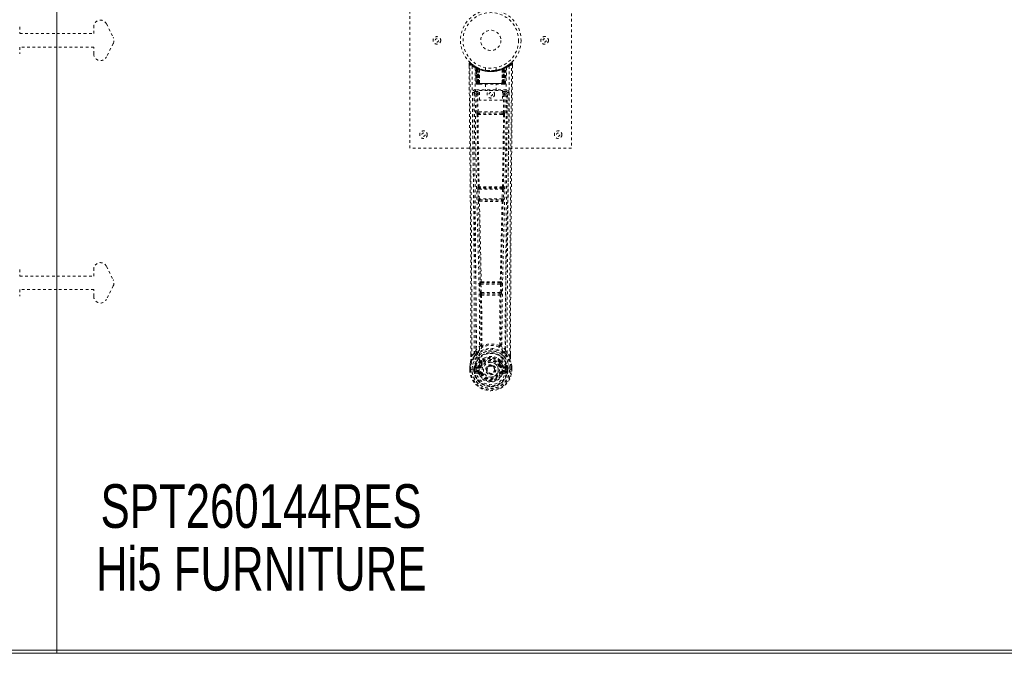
# Model space of a CAD drawing. Header units: inches. Extents: x 28 to 172, y 61 to 120.
# Tile 5 of 8: x 99 to 135, y 61 to 84. Entities that reach past the tile are written whole.
import ezdxf

# ---------------------------------------------------------------- set-up
doc = ezdxf.new("R2010")
doc.units = ezdxf.units.IN
doc.header["$MEASUREMENT"] = 0
doc.linetypes.add('SLD-Dashed', pattern=[0.075, 0.05, -0.025])
doc.linetypes.add('SLD-Solid', pattern=[0])
doc.layers.add('HI5-SYMBOLTEXT', color=5, linetype='SLD-Solid')
doc.styles.add('SLDTEXTSTYLE0', font='TXT', dxfattribs={"width": 0.75})

# ---------------------------------------------------------------- blocks, each defined once
blk = doc.blocks.new('SW_NOTE_0')
at = {"layer": 'HI5-SYMBOLTEXT', "color": 0, "char_height": 1.62, "attachment_point": 1, "style": 'SLDTEXTSTYLE0'}
for s, insert in [('SPT260144RES', (0, 2.088)), ('Hi5 FURNITURE', (-0.172, -0.24))]:
    blk.add_mtext(s, dxfattribs=dict(at, insert=insert))

msp = doc.modelspace()

# ---------------------------------------------------------------- linework, layer by layer
at = {"color": 7, "linetype": 'SLD-Solid', "lineweight": 15}
for p, q in [((100.124, 60.623), (100.124, 119.887)), ((100.124, 119.887), (100.124, 60.623)), ((100.124, 60.505), (28.374, 60.505)), ((28.492, 60.623), (100.124, 60.623)), ((28.492, 60.623), (100.124, 60.623)), ((100.124, 60.623), (171.755, 60.623)), ((100.124, 60.623), (100.124, 60.505)), ((100.124, 60.505), (100.124, 60.623)), ((100.124, 60.623), (171.755, 60.623)), ((171.874, 60.505), (100.124, 60.505))]:
    msp.add_line(p, q, dxfattribs=at)
at = {"color": 7, "linetype": 'SLD-Dashed', "lineweight": 0}
for p, q in [((113.242, 79.255), (113.242, 87.255)), ((119.242, 87.255), (119.242, 79.255)), ((98.749, 83.755), (98.749, 83.505)), ((101.499, 83.505), (101.499, 83.755)), ((101.972, 83.867), (102.222, 83.367)), ((98.749, 83.505), (100.124, 83.505)), ((100.124, 83.505), (101.499, 83.505)), ((100.124, 83.005), (98.749, 83.005)), ((98.749, 83.005), (98.749, 82.755)), ((101.499, 83.005), (100.124, 83.005)), ((101.499, 82.755), (101.499, 83.005)), ((102.222, 83.144), (101.972, 82.644)), ((115.435, 82.397), (115.436, 82.313)), ((115.673, 82.282), (115.66, 82.29)), ((115.758, 82.237), (115.691, 82.271)), ((116.792, 82.271), (116.726, 82.237)), ((116.824, 82.29), (116.81, 82.282)), ((116.888, 82.331), (116.827, 82.294)), ((116.998, 82.419), (116.897, 82.339)), ((117.049, 82.397), (117.019, 82.397)), ((117.048, 82.312), (117.048, 82.397)), ((115.688, 82.257), (115.674, 82.265)), ((115.695, 81.659), (115.674, 82.265)), ((115.709, 81.659), (115.688, 82.257)), ((115.707, 82.25), (115.729, 81.656)), ((115.775, 82.211), (115.707, 82.246)), ((115.727, 81.659), (115.707, 82.246)), ((115.734, 82.216), (115.747, 82.242)), ((115.734, 82.216), (115.734, 81.659)), ((115.739, 82.214), (115.734, 82.216)), ((115.739, 82.214), (115.752, 82.24)), ((115.739, 81.659), (115.739, 82.214)), ((115.747, 82.242), (115.752, 82.24)), ((115.747, 82.21), (115.76, 82.236)), ((115.748, 81.659), (115.747, 82.21)), ((115.752, 82.208), (115.764, 82.234)), ((115.752, 82.208), (115.752, 81.659)), ((115.759, 82.236), (115.758, 82.237)), ((115.764, 82.234), (115.76, 82.236)), ((115.766, 82.201), (115.778, 82.228)), ((115.766, 82.201), (115.766, 81.659)), ((115.781, 82.226), (115.77, 82.2)), ((115.77, 81.659), (115.77, 82.2)), ((115.775, 82.211), (115.776, 82.21)), ((115.794, 81.659), (115.775, 82.211)), ((115.776, 82.21), (115.795, 81.659)), ((115.778, 82.228), (115.781, 82.226)), ((115.821, 82.181), (115.819, 82.182)), ((115.824, 81.658), (115.819, 82.182)), ((115.821, 82.181), (115.825, 81.659)), ((115.825, 82.208), (115.822, 82.209)), ((116.042, 82.244), (116.042, 82.148)), ((116.442, 82.148), (116.442, 82.244)), ((116.658, 81.659), (116.662, 82.181)), ((116.662, 82.209), (116.659, 82.208)), ((116.665, 82.182), (116.66, 81.658)), ((116.665, 82.182), (116.662, 82.181)), ((116.688, 81.659), (116.707, 82.21)), ((116.709, 82.211), (116.69, 81.659)), ((116.702, 82.226), (116.714, 82.2)), ((116.706, 82.228), (116.732, 82.24)), ((116.706, 82.228), (116.717, 82.201)), ((116.707, 82.21), (116.709, 82.211)), ((116.777, 82.246), (116.709, 82.211)), ((116.714, 82.2), (116.714, 81.659)), ((116.717, 81.659), (116.717, 82.201)), ((116.724, 82.236), (116.719, 82.234)), ((116.719, 82.234), (116.732, 82.208)), ((116.726, 82.237), (116.724, 82.236)), ((116.724, 82.236), (116.736, 82.21)), ((116.732, 82.24), (116.737, 82.242)), ((116.732, 82.24), (116.744, 82.214)), ((116.732, 81.659), (116.732, 82.208)), ((116.736, 82.21), (116.736, 81.659)), ((116.737, 82.242), (116.745, 82.247)), ((116.737, 82.242), (116.749, 82.216)), ((116.749, 82.216), (116.744, 82.214)), ((116.744, 82.214), (116.744, 81.659)), ((116.749, 81.659), (116.749, 82.216)), ((116.754, 81.656), (116.776, 82.25)), ((116.756, 81.659), (116.777, 82.246)), ((116.769, 82.24), (116.764, 82.241)), ((116.775, 81.659), (116.796, 82.257)), ((116.788, 81.659), (116.809, 82.265)), ((116.809, 82.265), (116.796, 82.257)), ((115.695, 81.659), (115.709, 81.659)), ((115.734, 81.659), (115.695, 81.659)), ((115.709, 81.659), (115.748, 81.659)), ((115.722, 81.631), (115.726, 81.63)), ((115.727, 81.659), (115.794, 81.659)), ((115.727, 81.63), (115.727, 81.63)), ((115.735, 81.63), (115.74, 81.63)), ((116.744, 81.659), (115.739, 81.659)), ((115.739, 81.63), (115.748, 81.63)), ((115.748, 81.63), (115.752, 81.63)), ((115.752, 81.659), (116.732, 81.659)), ((115.757, 81.63), (115.824, 81.63)), ((115.766, 81.659), (115.77, 81.659)), ((116.714, 81.659), (115.77, 81.659)), ((115.795, 81.659), (115.794, 81.659)), ((115.824, 81.658), (115.825, 81.659)), ((115.825, 81.659), (116.658, 81.659)), ((115.826, 81.63), (116.658, 81.63)), ((116.047, 81.63), (116.047, 81.398)), ((116.437, 81.398), (116.437, 81.63)), ((116.658, 81.659), (116.66, 81.658)), ((116.66, 81.63), (116.726, 81.63)), ((116.69, 81.659), (116.688, 81.659)), ((116.69, 81.659), (116.756, 81.659)), ((116.714, 81.659), (116.717, 81.659)), ((116.731, 81.63), (116.735, 81.63)), ((116.735, 81.63), (116.745, 81.63)), ((116.736, 81.659), (116.775, 81.659)), ((116.744, 81.63), (116.749, 81.63)), ((116.788, 81.659), (116.749, 81.659)), ((116.749, 81.63), (116.749, 81.633)), ((116.756, 81.63), (116.756, 81.63)), ((116.757, 81.63), (116.761, 81.631)), ((116.775, 81.659), (116.788, 81.659)), ((115.628, 81.333), (115.625, 81.316)), ((115.626, 81.323), (115.625, 81.314)), ((115.625, 81.314), (115.625, 81.312)), ((115.625, 81.312), (115.633, 80.498)), ((115.67, 81.421), (115.67, 81.361)), ((116.813, 81.421), (115.67, 81.421)), ((115.67, 81.361), (115.818, 81.361)), ((115.717, 81.259), (115.724, 80.598)), ((115.717, 81.259), (115.762, 81.259)), ((115.762, 81.304), (115.762, 81.259)), ((115.818, 81.304), (115.762, 81.304)), ((115.818, 81.259), (115.762, 81.259)), ((115.769, 80.599), (115.762, 81.259)), ((115.818, 81.032), (115.818, 81.398)), ((115.818, 81.398), (116.679, 81.398)), ((116.679, 81.398), (116.679, 81.032)), ((116.679, 81.361), (116.813, 81.361)), ((116.679, 81.304), (116.721, 81.304)), ((116.679, 81.259), (116.721, 81.259)), ((116.721, 81.259), (116.714, 80.599)), ((116.721, 81.304), (116.721, 81.259)), ((116.766, 81.259), (116.759, 80.598)), ((116.813, 81.361), (116.813, 81.421)), ((116.851, 80.498), (116.858, 81.312)), ((116.858, 81.316), (116.855, 81.333)), ((116.858, 81.314), (116.858, 81.323)), ((116.858, 81.312), (116.858, 81.314)), ((116.679, 81.032), (115.818, 81.032)), ((115.767, 80.509), (115.816, 80.508)), ((116.714, 80.599), (115.769, 80.599)), ((115.826, 80.555), (115.778, 80.555)), ((116.658, 80.555), (115.826, 80.555)), ((116.705, 80.555), (116.658, 80.555)), ((116.668, 80.508), (116.716, 80.509)), ((119.242, 79.255), (113.242, 79.255)), ((115.762, 77.727), (115.773, 77.375)), ((115.775, 77.82), (115.769, 77.817)), ((115.806, 77.729), (116.677, 77.729)), ((115.817, 77.376), (115.806, 77.729)), ((115.814, 77.774), (115.819, 77.776)), ((116.67, 77.774), (115.814, 77.774)), ((116.664, 77.776), (116.67, 77.774)), ((116.677, 77.729), (116.666, 77.376)), ((116.714, 77.817), (116.709, 77.82)), ((116.722, 77.727), (116.711, 77.375)), ((115.786, 77.285), (115.786, 77.284)), ((116.666, 77.376), (115.817, 77.376)), ((115.831, 77.331), (115.83, 77.331)), ((115.83, 77.331), (116.653, 77.331)), ((116.653, 77.331), (116.652, 77.331)), ((116.697, 77.284), (116.698, 77.285)), ((98.749, 74.755), (98.749, 74.505)), ((101.499, 74.505), (101.499, 74.755)), ((101.972, 74.867), (102.222, 74.367)), ((98.749, 74.505), (100.124, 74.505)), ((100.124, 74.505), (101.499, 74.505)), ((115.854, 74.299), (115.841, 74.295)), ((115.886, 74.252), (115.898, 74.256)), ((116.598, 74.252), (115.886, 74.252)), ((116.585, 74.256), (116.598, 74.252)), ((116.629, 74.299), (116.642, 74.295)), ((98.749, 74.005), (98.749, 73.755)), ((100.124, 74.005), (98.749, 74.005)), ((101.499, 74.005), (100.124, 74.005)), ((101.499, 73.755), (101.499, 74.005)), ((102.222, 74.144), (101.972, 73.644)), ((115.831, 74.205), (115.843, 73.896)), ((115.843, 73.896), (115.846, 73.863)), ((115.876, 74.207), (116.608, 74.207)), ((115.888, 73.898), (115.876, 74.207)), ((116.596, 73.898), (115.888, 73.898)), ((116.608, 74.207), (116.596, 73.898)), ((116.64, 73.896), (116.638, 73.863)), ((116.652, 74.205), (116.64, 73.896)), ((115.862, 73.806), (115.863, 73.806)), ((115.907, 73.853), (115.906, 73.853)), ((115.906, 73.853), (116.577, 73.853)), ((116.577, 73.853), (116.577, 73.853)), ((116.621, 73.806), (116.622, 73.806)), ((115.631, 71.64), (115.69, 71.752)), ((116.793, 71.752), (116.853, 71.64)), ((115.505, 71.524), (115.505, 71.613)), ((115.506, 71.613), (115.506, 71.524)), ((115.631, 71.64), (115.535, 71.525)), ((115.87, 71.337), (115.87, 71.315)), ((115.877, 71.365), (115.889, 71.382)), ((115.894, 71.332), (115.893, 71.31)), ((116.59, 71.31), (116.59, 71.332)), ((116.595, 71.382), (116.606, 71.365)), ((116.613, 71.337), (116.613, 71.315)), ((116.949, 71.525), (116.853, 71.64)), ((116.977, 71.524), (116.977, 71.626)), ((116.978, 71.524), (116.978, 71.625)), ((115.462, 71.024), (115.463, 71.141)), ((115.462, 71.024), (115.466, 71.024)), ((115.463, 71.145), (115.463, 71.141)), ((115.464, 71.141), (115.463, 71.023)), ((115.466, 71.024), (115.519, 71.025)), ((115.492, 71.141), (115.492, 71.025)), ((115.519, 71.025), (115.542, 71.025)), ((115.542, 71.025), (115.548, 71.025)), ((115.548, 71.025), (115.698, 71.025)), ((115.613, 71.098), (115.613, 71.098)), ((115.613, 71.025), (115.613, 71.098)), ((115.613, 71.025), (115.613, 71.025)), ((115.643, 71.097), (115.649, 71.116)), ((115.643, 71.096), (115.643, 71.026)), ((115.648, 71.026), (115.643, 71.026)), ((115.649, 71.103), (115.648, 71.026)), ((115.649, 71.116), (115.649, 71.103)), ((115.658, 71.145), (115.655, 71.141)), ((115.658, 71.145), (115.668, 71.155)), ((115.784, 71.177), (115.668, 71.155)), ((115.668, 71.155), (115.668, 71.156)), ((115.668, 71.155), (115.668, 71.155)), ((115.683, 71.122), (115.813, 71.147)), ((115.683, 71.122), (115.683, 71.092)), ((115.813, 71.122), (115.683, 71.122)), ((115.813, 71.092), (115.683, 71.092)), ((115.696, 70.97), (115.696, 70.94)), ((115.696, 70.97), (115.813, 70.97)), ((115.813, 70.92), (115.696, 70.94)), ((115.696, 70.94), (115.813, 70.94)), ((115.699, 71.025), (115.698, 71.025)), ((115.813, 71.147), (115.813, 71.122)), ((115.813, 71.092), (115.813, 71.122)), ((115.813, 70.97), (115.813, 70.94)), ((115.813, 70.92), (115.813, 70.94)), ((115.861, 71.177), (115.868, 71.188)), ((115.868, 71.188), (115.895, 71.177)), ((116.085, 71.031), (116.086, 71.047)), ((116.085, 71.023), (116.085, 71.031)), ((116.588, 71.177), (116.615, 71.188)), ((116.615, 71.188), (116.623, 71.177)), ((116.67, 71.147), (116.8, 71.122)), ((116.67, 71.147), (116.67, 71.122)), ((116.8, 71.122), (116.67, 71.122)), ((116.67, 71.092), (116.67, 71.122)), ((116.8, 71.092), (116.67, 71.092)), ((116.67, 70.97), (116.67, 70.94)), ((116.67, 70.97), (116.787, 70.97)), ((116.787, 70.94), (116.67, 70.92)), ((116.67, 70.92), (116.67, 70.94)), ((116.67, 70.94), (116.787, 70.94)), ((116.815, 71.155), (116.7, 71.177)), ((116.785, 71.025), (116.935, 71.025)), ((116.787, 70.94), (116.787, 70.97)), ((116.8, 71.092), (116.8, 71.122)), ((116.815, 71.155), (116.825, 71.145)), ((116.828, 71.141), (116.825, 71.145)), ((116.835, 71.116), (116.835, 71.103)), ((116.84, 71.097), (116.835, 71.116)), ((116.835, 71.103), (116.835, 71.026)), ((116.835, 71.026), (116.841, 71.026)), ((116.87, 71.098), (116.84, 71.096)), ((116.841, 71.026), (116.84, 71.096)), ((116.87, 71.098), (116.87, 71.026)), ((116.87, 71.098), (116.87, 71.098)), ((116.935, 71.025), (116.941, 71.025)), ((116.941, 71.025), (116.964, 71.025)), ((116.964, 71.025), (117.017, 71.024)), ((116.992, 71.025), (116.991, 71.141)), ((117.017, 71.024), (117.021, 71.024)), ((117.02, 71.023), (117.02, 71.141)), ((117.021, 71.141), (117.021, 71.145)), ((117.021, 71.024), (117.021, 71.141)), ((115.666, 70.904), (115.785, 70.881)), ((115.873, 70.876), (115.869, 70.885)), ((115.895, 70.886), (115.873, 70.876)), ((116.611, 70.876), (116.588, 70.886)), ((116.615, 70.885), (116.611, 70.876)), ((116.665, 70.854), (116.611, 70.876)), ((116.698, 70.881), (116.817, 70.904))]:
    msp.add_line(p, q, dxfattribs=at)
at = {"color": 7, "linetype": 'SLD-Dashed', "lineweight": 0, "flags": 128}
for points in [[(115.483, 82.417), (115.476, 82.421), (115.468, 82.423), (115.46, 82.424), (115.452, 82.422), (115.445, 82.419), (115.44, 82.414), (115.437, 82.407), (115.435, 82.399)], [(115.505, 71.613), (115.502, 74.241), (115.485, 76.959), (115.461, 79.678), (115.435, 82.397)], [(115.435, 82.397), (115.435, 82.396), (115.437, 82.397), (115.444, 82.397), (115.453, 82.397), (115.459, 82.397), (115.465, 82.397)], [(115.465, 82.397), (115.473, 82.406), (115.479, 82.413), (115.483, 82.418), (115.485, 82.419)], [(115.535, 71.525), (115.536, 72.263), (115.535, 73.044), (115.533, 73.867), (115.53, 74.732), (115.525, 75.529), (115.52, 76.358), (115.518, 76.549), (115.517, 76.741), (115.515, 76.935), (115.514, 77.069), (115.513, 77.198), (115.512, 77.334), (115.511, 77.475), (115.507, 77.929), (115.502, 78.433), (115.497, 78.989), (115.494, 79.34), (115.49, 79.712), (115.486, 80.115), (115.483, 80.491), (115.478, 80.981), (115.474, 81.417), (115.47, 81.798), (115.467, 82.125), (115.465, 82.397)], [(115.554, 82.303), (115.559, 80.713), (115.578, 79.124), (115.608, 77.537), (115.646, 75.954), (115.676, 74.714), (115.699, 73.479), (115.709, 72.248), (115.699, 71.025)], [(115.668, 82.282), (115.674, 82.271), (115.679, 82.258)], [(115.675, 82.271), (115.675, 82.265), (115.675, 82.264)], [(116.93, 82.303), (116.924, 80.713), (116.906, 79.124), (116.875, 77.537), (116.837, 75.954), (116.808, 74.714), (116.784, 73.479), (116.775, 72.248), (116.785, 71.025)], [(116.949, 71.525), (116.947, 72.339), (116.948, 73.188), (116.95, 74.071), (116.954, 74.874), (116.957, 75.391), (116.961, 75.933), (116.965, 76.5), (116.969, 77.063), (116.973, 77.551), (116.979, 78.198), (116.985, 78.886), (116.992, 79.615), (116.999, 80.292), (117.019, 82.397)], [(116.978, 71.625), (116.981, 74.242), (116.998, 76.958), (117.023, 79.68), (117.049, 82.397)], [(117.045, 82.397), (117.044, 82.404), (117.04, 82.412), (117.035, 82.419), (117.029, 82.424), (117.022, 82.426), (117.014, 82.427), (117.007, 82.425), (117, 82.421)], [(115.663, 82.248), (115.669, 80.661), (115.689, 79.077), (115.722, 77.494), (115.763, 75.915), (115.794, 74.678), (115.819, 73.445), (115.828, 72.217), (115.816, 70.995)], [(115.705, 82.254), (115.706, 82.248), (115.706, 82.246)], [(115.708, 82.262), (115.714, 82.259), (115.747, 82.242)], [(116.439, 82.148), (116.441, 82.148), (116.423, 82.145), (116.385, 82.139), (116.33, 82.134), (116.266, 82.131), (116.242, 82.13)], [(116.821, 82.248), (116.814, 80.661), (116.794, 79.077), (116.761, 77.494), (116.721, 75.915), (116.689, 74.678), (116.665, 73.445), (116.655, 72.217), (116.667, 70.995)], [(115.727, 81.66), (115.728, 81.653), (115.729, 81.651)], [(115.766, 81.659), (115.758, 81.659), (115.751, 81.659), (115.744, 81.659), (115.738, 81.659), (115.733, 81.659), (115.729, 81.659), (115.727, 81.659), (115.727, 81.659)], [(115.741, 81.63), (115.741, 81.63), (115.742, 81.631), (115.744, 81.631), (115.748, 81.632)], [(115.756, 81.631), (115.757, 81.63), (115.758, 81.63)], [(115.795, 81.659), (115.798, 81.649), (115.805, 81.64)], [(115.824, 81.658), (115.809, 81.644), (115.805, 81.64)], [(116.66, 81.658), (116.675, 81.644), (116.678, 81.64)], [(116.678, 81.64), (116.685, 81.649), (116.688, 81.659)], [(116.756, 81.659), (116.756, 81.659), (116.754, 81.659), (116.751, 81.659), (116.746, 81.659), (116.74, 81.659), (116.733, 81.659), (116.725, 81.659), (116.717, 81.659)], [(116.735, 81.632), (116.739, 81.631), (116.742, 81.631), (116.743, 81.63), (116.743, 81.63)], [(115.565, 81.315), (115.569, 80.939), (115.573, 80.51), (115.577, 80.041), (115.581, 79.616), (115.583, 79.393), (115.586, 79.171), (115.588, 78.948), (115.59, 78.695), (115.593, 78.44), (115.595, 78.193), (115.6, 77.69), (115.604, 77.222), (115.608, 76.79), (115.611, 76.367), (115.615, 75.877), (115.621, 75.037), (115.626, 74.188), (115.629, 73.311), (115.631, 72.457), (115.631, 71.64)], [(115.625, 81.316), (115.648, 81.287), (115.717, 81.259)], [(115.625, 81.316), (115.656, 78.127), (115.681, 74.939), (115.69, 71.752)], [(115.762, 81.304), (115.693, 81.332), (115.67, 81.361)], [(116.813, 81.361), (116.79, 81.332), (116.721, 81.304)], [(116.766, 81.259), (116.761, 81.259), (116.751, 81.259), (116.737, 81.259), (116.721, 81.259)], [(116.766, 81.259), (116.835, 81.287), (116.856, 81.313)], [(116.793, 71.752), (116.802, 74.939), (116.828, 78.127), (116.858, 81.316)], [(116.853, 71.64), (116.852, 72.381), (116.854, 73.153), (116.857, 73.956), (116.86, 74.722), (116.866, 75.497), (116.871, 76.273), (116.878, 77.029), (116.884, 77.754), (116.891, 78.43), (116.898, 79.186), (116.905, 79.896), (116.912, 80.593), (116.918, 81.315)], [(115.769, 80.599), (115.754, 80.599), (115.739, 80.599), (115.729, 80.598), (115.724, 80.598)], [(115.734, 80.51), (115.75, 79.164), (115.775, 77.82)], [(115.809, 77.817), (115.784, 79.162), (115.767, 80.509)], [(116.668, 80.508), (116.456, 80.508), (116.242, 80.508), (116.027, 80.508), (115.816, 80.508)], [(116.658, 80.555), (116.453, 80.555), (116.247, 80.555), (116.036, 80.555), (115.826, 80.555)], [(116.716, 80.509), (116.7, 79.162), (116.675, 77.817)], [(116.705, 80.555), (116.722, 80.551), (116.733, 80.544)], [(116.749, 80.51), (116.733, 79.164), (116.709, 77.82)], [(116.759, 80.598), (116.754, 80.598), (116.744, 80.599), (116.73, 80.599), (116.714, 80.599)], [(115.806, 77.729), (115.798, 77.728), (115.79, 77.728), (115.783, 77.728), (115.776, 77.728), (115.771, 77.728), (115.766, 77.727), (115.763, 77.727), (115.762, 77.727)], [(116.722, 77.727), (116.72, 77.727), (116.717, 77.727), (116.713, 77.728), (116.707, 77.728), (116.7, 77.728), (116.693, 77.728), (116.685, 77.728), (116.677, 77.729)], [(115.817, 77.376), (115.809, 77.376), (115.801, 77.376), (115.794, 77.375), (115.787, 77.375), (115.782, 77.375), (115.777, 77.375), (115.774, 77.375), (115.773, 77.375)], [(115.773, 77.375), (115.774, 77.341), (115.775, 77.339)], [(115.786, 77.284), (115.821, 75.789), (115.854, 74.299)], [(115.89, 74.294), (115.856, 75.786), (115.821, 77.282)], [(116.663, 77.282), (116.627, 75.786), (116.594, 74.294)], [(116.697, 77.284), (116.662, 75.789), (116.629, 74.299)], [(116.711, 77.375), (116.709, 77.375), (116.706, 77.375), (116.702, 77.375), (116.696, 77.375), (116.689, 77.375), (116.682, 77.376), (116.674, 77.376), (116.666, 77.376)], [(116.692, 77.304), (116.694, 77.302), (116.697, 77.284)], [(116.711, 77.375), (116.709, 77.341), (116.709, 77.339)], [(115.876, 74.207), (115.875, 74.215), (115.875, 74.224), (115.877, 74.238), (115.881, 74.248), (115.886, 74.252)], [(116.598, 74.252), (116.603, 74.248), (116.606, 74.238), (116.608, 74.224), (116.608, 74.215), (116.608, 74.207)], [(115.876, 74.207), (115.868, 74.206), (115.86, 74.206), (115.853, 74.206), (115.846, 74.206), (115.841, 74.205), (115.836, 74.205), (115.833, 74.205), (115.831, 74.205)], [(115.888, 73.898), (115.88, 73.898), (115.872, 73.897), (115.865, 73.897), (115.859, 73.897), (115.853, 73.897), (115.848, 73.896), (115.845, 73.896), (115.843, 73.896)], [(116.596, 73.898), (116.595, 73.889), (116.593, 73.881), (116.589, 73.867), (116.583, 73.857), (116.58, 73.854), (116.579, 73.853), (116.577, 73.853)], [(116.64, 73.896), (116.635, 73.896), (116.625, 73.897), (116.611, 73.897), (116.596, 73.898)], [(116.652, 74.205), (116.65, 74.205), (116.647, 74.205), (116.643, 74.205), (116.637, 74.206), (116.631, 74.206), (116.623, 74.206), (116.616, 74.206), (116.608, 74.207)], [(115.863, 73.806), (115.873, 72.874), (115.874, 71.945)], [(115.898, 73.801), (115.909, 72.868), (115.91, 71.939)], [(116.574, 71.939), (116.574, 72.868), (116.585, 73.801)], [(116.621, 73.806), (116.61, 72.874), (116.609, 71.945)], [(115.872, 71.937), (115.774, 71.851), (115.69, 71.752)], [(115.783, 71.703), (115.778, 71.697), (115.768, 71.688)], [(115.872, 71.937), (115.874, 71.926), (115.878, 71.918), (115.885, 71.911), (115.892, 71.908), (115.9, 71.908), (115.908, 71.912), (115.915, 71.919), (115.92, 71.928)], [(115.91, 71.939), (115.91, 71.937), (115.911, 71.935), (115.913, 71.932), (115.92, 71.928)], [(116.564, 71.928), (116.57, 71.932), (116.573, 71.935), (116.573, 71.937), (116.574, 71.939)], [(116.564, 71.928), (116.569, 71.919), (116.575, 71.912), (116.583, 71.908), (116.591, 71.908), (116.599, 71.911), (116.605, 71.918), (116.609, 71.926), (116.612, 71.937)], [(116.793, 71.752), (116.709, 71.851), (116.612, 71.937)], [(116.715, 71.688), (116.706, 71.697), (116.7, 71.703)], [(115.493, 71.322), (115.476, 71.244), (115.463, 71.145)], [(115.463, 71.141), (115.475, 71.236), (115.491, 71.311)], [(115.493, 71.322), (115.491, 71.317), (115.491, 71.311)], [(115.673, 71.6), (115.572, 71.477), (115.493, 71.322)], [(115.535, 71.525), (115.529, 71.525), (115.523, 71.525), (115.517, 71.525), (115.512, 71.525), (115.508, 71.524), (115.506, 71.524), (115.505, 71.524), (115.505, 71.524)], [(115.87, 71.315), (115.839, 71.264), (115.811, 71.199)], [(116.014, 71.468), (115.964, 71.442), (115.889, 71.382)], [(116.595, 71.382), (116.519, 71.442), (116.469, 71.468)], [(116.613, 71.315), (116.644, 71.264), (116.672, 71.199)], [(116.81, 71.6), (116.911, 71.477), (116.99, 71.322)], [(116.978, 71.524), (116.979, 71.524), (116.978, 71.524), (116.975, 71.524), (116.972, 71.525), (116.967, 71.525), (116.961, 71.525), (116.955, 71.525), (116.949, 71.525)], [(116.992, 71.311), (116.992, 71.317), (116.99, 71.322)], [(117.021, 71.145), (117.009, 71.234), (116.99, 71.322)], [(117.021, 71.141), (117.008, 71.236), (116.992, 71.311)], [(115.463, 71.141), (115.462, 71.141), (115.463, 71.141), (115.466, 71.141), (115.469, 71.141), (115.474, 71.141), (115.48, 71.141), (115.486, 71.141), (115.492, 71.141)], [(115.492, 71.025), (115.485, 71.025), (115.479, 71.025), (115.474, 71.025), (115.469, 71.025), (115.465, 71.025), (115.463, 71.024), (115.462, 71.024), (115.462, 71.024)], [(115.463, 71.145), (115.464, 71.145), (115.466, 71.145), (115.468, 71.144), (115.472, 71.144), (115.476, 71.143), (115.481, 71.143), (115.487, 71.142), (115.492, 71.141)], [(115.613, 71.098), (115.624, 71.098), (115.633, 71.097), (115.64, 71.097), (115.643, 71.096)], [(115.643, 71.026), (115.639, 71.026), (115.633, 71.026), (115.624, 71.025), (115.613, 71.025)], [(115.643, 71.096), (115.643, 71.097), (115.643, 71.097)], [(115.683, 71.092), (115.665, 71.095), (115.649, 71.103)], [(115.654, 70.953), (115.673, 70.966), (115.696, 70.97)], [(115.811, 71.199), (115.798, 71.182), (115.784, 71.177)], [(116.667, 70.995), (116.662, 70.917), (116.639, 70.841), (116.6, 70.772), (116.546, 70.711), (116.481, 70.661), (116.406, 70.625), (116.325, 70.602), (116.242, 70.595), (116.158, 70.602), (116.077, 70.625), (116.003, 70.661), (115.937, 70.711), (115.883, 70.772), (115.844, 70.841), (115.821, 70.917), (115.816, 70.995)], [(115.923, 71.165), (115.917, 71.168), (115.912, 71.17), (115.908, 71.172), (115.903, 71.173), (115.9, 71.175), (115.897, 71.176), (115.896, 71.177), (115.895, 71.177)], [(116.615, 71.188), (116.589, 71.249), (116.561, 71.296)], [(116.561, 71.165), (116.566, 71.168), (116.571, 71.17), (116.576, 71.172), (116.58, 71.173), (116.583, 71.175), (116.586, 71.176), (116.588, 71.177), (116.588, 71.177)], [(116.672, 71.199), (116.686, 71.182), (116.7, 71.177)], [(116.787, 70.97), (116.81, 70.966), (116.83, 70.953)], [(116.835, 71.103), (116.818, 71.095), (116.8, 71.092)], [(116.84, 71.097), (116.84, 71.097), (116.84, 71.096)], [(117.021, 71.145), (117.02, 71.145), (117.018, 71.145), (117.015, 71.144), (117.011, 71.144), (117.007, 71.143), (117.002, 71.143), (116.997, 71.142), (116.991, 71.141)], [(116.991, 71.141), (116.998, 71.141), (117.004, 71.141), (117.009, 71.141), (117.014, 71.141), (117.018, 71.141), (117.02, 71.141), (117.021, 71.141), (117.021, 71.141)], [(117.021, 71.024), (117.022, 71.024), (117.021, 71.024), (117.018, 71.025), (117.014, 71.025), (117.01, 71.025), (117.004, 71.025), (116.998, 71.025), (116.992, 71.025)], [(115.923, 70.897), (115.917, 70.895), (115.912, 70.893), (115.908, 70.891), (115.903, 70.889), (115.9, 70.888), (115.897, 70.887), (115.896, 70.886), (115.895, 70.886)], [(116.561, 70.897), (116.566, 70.895), (116.571, 70.893), (116.576, 70.891), (116.58, 70.889), (116.583, 70.888), (116.586, 70.887), (116.588, 70.886), (116.588, 70.886)]]:
    msp.add_lwpolyline(points, dxfattribs=at)
at = {"color": 7, "linetype": 'SLD-Dashed', "lineweight": 0}
for centre, radius in [((116.242, 83.255), 1.125), ((116.242, 83.255), 1.03), ((114.242, 83.255), 0.14), ((116.242, 83.255), 0.376), ((118.242, 83.255), 0.141), ((114.242, 83.255), 0.0625), ((118.242, 83.255), 0.0625), ((116.242, 81.255), 0.14), ((116.242, 81.255), 0.0625), ((113.742, 79.755), 0.14), ((113.742, 79.755), 0.0625), ((118.742, 79.755), 0.14), ((118.742, 79.755), 0.0625), ((116.242, 71.031), 0.7), ((116.242, 71.031), 0.69), ((116.242, 71.031), 0.623), ((116.242, 71.031), 0.32), ((116.242, 71.031), 0.275), ((116.242, 71.031), 0.187), ((116.242, 71.031), 0.157), ((116.242, 71.031), 0.142), ((116.242, 71.031), 0.14), ((116.242, 71.031), 0.138)]:
    msp.add_circle(centre, radius, dxfattribs=at)
for centre, radius, start, end in [((101.749, 83.755), 0.25, 26.5651, 180), ((101.999, 83.255), 0.25, 333.4349, 26.5651), ((101.749, 82.755), 0.25, 180, 333.4349), ((115.465, 82.397), 0.03, 47.8497, 180.5275), ((116.236, 83.29), 1.2, 228.1041, 235.3369), ((116.242, 83.256), 1.158, 227.8714, 312.1369), ((116.238, 83.251), 1.121, 227.9001, 235.3589), ((115.584, 82.303), 0.03, 55.9307, 179.7309), ((116.227, 83.489), 1.364, 240.416, 245.5504), ((116.241, 83.255), 1.127, 235.3398, 240.4743), ((115.644, 82.264), 0.03, 2.0002, 58.9104), ((116.219, 83.218), 1.084, 238.9103, 239.8255), ((115.625, 82.228), 0.0707, 31.4468, 58.9047), ((115.704, 82.235), 0.0429, 114.1564, 162.9982), ((115.658, 82.256), 0.0299, 1.9065, 59.6868), ((116.157, 83.108), 0.958, 239.617, 242.5243), ((116.251, 83.276), 1.152, 239.9215, 243.9596), ((116.242, 83.255), 1.128, 240.4734, 299.5266), ((115.676, 82.245), 0.03, 16.8667, 61.2518), ((115.677, 82.245), 0.0299, 1.7967, 60.751), ((116.235, 83.242), 1.113, 240.7479, 245.7405), ((116.807, 82.245), 0.0299, 119.2515, 178.1852), ((116.391, 82.998), 0.83, 298.7861, 300.3548), ((116.825, 82.256), 0.0299, 120.3015, 178.0893), ((116.241, 83.256), 1.129, 299.5285, 304.6545), ((116.78, 82.235), 0.0429, 17.0146, 65.8219), ((116.839, 82.264), 0.03, 121.0632, 178.0262), ((116.257, 83.489), 1.363, 294.4489, 299.5866), ((116.246, 83.249), 1.12, 304.6376, 312.1038), ((116.9, 82.303), 0.03, 0.2555, 124.0782), ((116.244, 83.295), 1.206, 304.6771, 311.8749), ((117.019, 82.397), 0.03, 359.4616, 132.1572), ((116.963, 82.367), 0.0631, 28.4575, 55.9378), ((116.242, 83.287), 1.19, 240.88, 299.12), ((116.231, 82.889), 0.837, 228.2561, 233.526), ((116.218, 82.869), 0.81, 229.0895, 234.457), ((116.229, 82.878), 0.82, 230.39, 235.5927), ((116.242, 83.254), 1.155, 244.2143, 295.7857), ((116.242, 83.254), 1.155, 244.9105, 295.0895), ((115.745, 82.21), 0.0297, 1.478, 64.4742), ((115.746, 82.21), 0.0297, 1.4806, 64.5523), ((116.242, 83.254), 1.155, 245.8865, 294.1135), ((116.199, 82.809), 0.733, 234.7561, 238.767), ((115.792, 82.199), 0.0311, 328.3102, 19.6511), ((115.791, 82.199), 0.0345, 328.961, 15.1624), ((116.242, 83.219), 1.12, 247.9255, 292.0745), ((116.692, 82.199), 0.0345, 164.8376, 211.039), ((116.691, 82.199), 0.031, 160.2241, 211.6761), ((116.287, 82.804), 0.728, 301.225, 305.2576), ((116.351, 83.02), 0.868, 293.5573, 295.4839), ((116.761, 82.134), 0.109, 91.2428, 120.4861), ((116.737, 82.21), 0.0297, 115.4477, 178.5194), ((116.739, 82.21), 0.0297, 115.5417, 178.5062), ((116.268, 82.859), 0.797, 304.3318, 309.6855), ((116.271, 82.862), 0.801, 305.5149, 310.9429), ((116.793, 82.115), 0.137, 89.4093, 113.5127), ((116.252, 82.89), 0.837, 306.4736, 311.7399), ((115.725, 81.66), 0.03, 181.9871, 270.0023), ((115.727, 81.661), 0.0305, 182.3764, 249.3636), ((115.739, 81.66), 0.03, 181.988, 246.5463), ((115.739, 81.662), 0.0315, 237.9531, 270.6752), ((115.757, 81.66), 0.03, 181.9237, 269.94), ((115.755, 81.519), 0.114, 100.0838, 103.9652), ((116.541, 81.656), 0.806, 179.7522, 181.6541), ((116.154, 81.652), 0.415, 179.0299, 183.0317), ((116.17, 81.652), 0.423, 179.04, 182.966), ((116.174, 81.652), 0.423, 179.0496, 182.9749), ((116.209, 81.652), 0.443, 179.0824, 182.8307), ((116.212, 81.652), 0.443, 179.0824, 182.8307), ((115.824, 81.66), 0.0299, 181.8008, 269.8108), ((115.826, 81.657), 0.0265, 218.3663, 269.385), ((116.657, 81.657), 0.0266, 270.7741, 321.4746), ((116.66, 81.66), 0.0299, 270.1893, 358.2081), ((116.271, 81.652), 0.443, 357.1693, 0.9176), ((116.722, 81.665), 0.0353, 261.8055, 350.6855), ((116.276, 81.652), 0.441, 357.153, 0.9154), ((116.726, 81.66), 0.03, 270.069, 358.0583), ((116.311, 81.652), 0.421, 357.0248, 0.9693), ((115.874, 81.656), 0.861, 358.4366, 0.2173), ((116.34, 81.652), 0.404, 356.9058, 1.014), ((116.744, 81.662), 0.0315, 269.3088, 302.3706), ((116.728, 81.518), 0.116, 75.8586, 79.6035), ((116.745, 81.66), 0.03, 293.513, 358.0075), ((116.758, 81.66), 0.03, 270.012, 357.9987), ((116.757, 81.661), 0.0305, 290.7016, 357.6585), ((115.67, 81.317), 0.105, 89.9171, 180.6366), ((115.607, 78.455), 2.861, 89.6401, 90.8417), ((115.67, 81.316), 0.045, 90.0272, 157.9854), ((115.763, 81.259), 0.0451, 90.4287, 180.3551), ((116.721, 81.259), 0.0451, 359.6247, 89.5663), ((116.814, 81.317), 0.105, 359.364, 90.0823), ((116.813, 81.316), 0.045, 22.0189, 89.9746), ((116.876, 78.44), 2.876, 89.1625, 90.358), ((116.013, 80.585), 0.289, 177.3464, 195.0255), ((115.78, 80.509), 0.0456, 91.9252, 179.0017), ((115.76, 80.766), 0.258, 264.2214, 271.5598), ((115.842, 80.515), 0.0751, 148.0216, 184.7899), ((115.846, 80.592), 0.0772, 174.5287, 208.3995), ((115.88, 80.519), 0.0652, 146.4274, 189.4457), ((116.603, 80.519), 0.0652, 350.5383, 33.553), ((116.637, 80.592), 0.0773, 331.6182, 5.4641), ((116.641, 80.515), 0.0757, 355.3516, 31.8355), ((116.723, 80.767), 0.258, 268.4468, 275.7761), ((116.711, 80.512), 0.0384, 357.0694, 55.372), ((116.47, 80.585), 0.289, 344.9841, 2.641), ((115.982, 77.755), 0.222, 163.6472, 187.1141), ((115.814, 77.819), 0.0451, 181.9441, 269.4434), ((115.82, 77.821), 0.0451, 181.9691, 269.4236), ((115.801, 77.953), 0.136, 258.8608, 273.2816), ((115.865, 77.742), 0.0601, 148.5982, 193.0929), ((115.865, 77.81), 0.0571, 172.6261, 216.4726), ((116.242, 41.684), 36.136, 89.3136, 90.6865), ((116.242, 44.753), 33.026, 89.2675, 90.7325), ((116.663, 77.821), 0.0451, 270.5772, 358.0316), ((116.618, 77.81), 0.0567, 323.3767, 7.5254), ((116.669, 77.819), 0.0451, 270.5627, 358.0558), ((116.618, 77.742), 0.0601, 346.9081, 31.3891), ((116.682, 77.953), 0.136, 266.7431, 281.1106), ((116.502, 77.755), 0.221, 352.876, 16.3627), ((115.892, 77.335), 0.118, 177.994, 205.359), ((115.832, 77.286), 0.0451, 90.6354, 181.6279), ((115.831, 77.286), 0.0451, 90.6341, 181.6264), ((115.813, 77.405), 0.123, 257.6553, 273.6609), ((115.879, 77.37), 0.0626, 174.4859, 218.4564), ((115.889, 77.293), 0.0697, 146.9298, 189.0839), ((116.242, 110.855), 33.576, 269.2814, 270.7186), ((116.242, 110.679), 33.351, 269.2944, 270.7056), ((116.653, 77.288), 0.0433, 22.7714, 90.2228), ((116.594, 77.293), 0.0697, 350.9106, 33.0651), ((116.604, 77.37), 0.0626, 321.5389, 5.5188), ((116.652, 77.286), 0.0452, 358.3795, 89.3661), ((116.671, 77.407), 0.125, 266.4435, 282.2391), ((116.591, 77.335), 0.118, 334.6466, 2.0163), ((101.749, 74.755), 0.25, 26.5651, 180), ((101.999, 74.255), 0.25, 333.4349, 26.5651), ((115.994, 74.232), 0.165, 157.6247, 189.4149), ((115.886, 74.297), 0.0451, 182.4826, 269.141), ((115.899, 74.301), 0.0451, 182.6063, 269.0996), ((115.883, 74.386), 0.092, 251.4707, 273.986), ((115.951, 74.288), 0.0613, 173.9403, 211.5296), ((116.242, 37.268), 37.028, 89.4553, 90.5445), ((116.242, 41.364), 32.893, 89.4021, 90.5979), ((116.584, 74.301), 0.0451, 270.8885, 357.4056), ((116.533, 74.288), 0.0607, 328.2918, 6.225), ((116.6, 74.386), 0.0918, 266.0197, 288.5483), ((116.597, 74.297), 0.0451, 270.8712, 357.5052), ((116.489, 74.232), 0.165, 350.5978, 22.3626), ((115.939, 73.859), 0.0933, 177.5335, 214.1341), ((115.946, 73.896), 0.0588, 177.8499, 226.6272), ((116.545, 73.859), 0.0933, 325.8689, 2.4647), ((101.749, 73.755), 0.25, 180, 333.4349), ((115.907, 73.808), 0.0451, 91.037, 182.1459), ((115.908, 73.808), 0.0451, 91.0502, 182.1473), ((115.892, 73.889), 0.088, 250.2511, 273.9517), ((115.985, 73.813), 0.0872, 153.1873, 188.2011), ((116.242, 106.535), 32.736, 269.3991, 270.6007), ((116.242, 107.221), 33.37, 269.4251, 270.5749), ((116.576, 73.808), 0.0451, 357.8472, 88.9567), ((116.499, 73.813), 0.0873, 351.8166, 26.8051), ((116.577, 73.808), 0.0451, 357.8638, 88.9533), ((116.591, 73.89), 0.0889, 266.1802, 289.6227), ((116.242, 71.031), 0.787, 8.3239, 171.6761), ((116.242, 71.031), 0.758, 8.324, 171.676), ((116.242, 71.031), 0.632, 6.064, 173.936), ((117.215, 70.028), 2.202, 131.0564, 134.4328), ((115.751, 71.755), 0.0608, 182.3804, 301.9698), ((116.51, 71.194), 0.888, 129.1314, 144.9697), ((115.86, 71.945), 0.0143, 327.5376, 3.4033), ((115.933, 71.941), 0.0608, 183.6633, 286.5473), ((115.906, 72.018), 0.0795, 246.0508, 272.5055), ((116.242, 71.018), 0.965, 70.5268, 109.4745), ((115.996, 71.946), 0.0787, 193.3389, 233.7281), ((116.242, 71.09), 0.844, 69.7727, 110.2273), ((116.551, 71.941), 0.0608, 253.4543, 356.3319), ((116.487, 71.946), 0.0786, 306.255, 346.678), ((115.973, 71.194), 0.887, 35.0289, 50.87), ((116.577, 72.018), 0.0794, 267.4919, 293.9518), ((116.624, 71.945), 0.0143, 176.6831, 212.4352), ((116.732, 71.755), 0.0608, 238.0272, 357.6226), ((115.263, 70.021), 2.211, 45.5741, 48.9367), ((114.303, 71.495), 1.202, 351.1876, 1.3423), ((111.908, 72.165), 3.682, 346.7651, 349.9866), ((116.092, 72.087), 0.642, 224.0794, 229.2633), ((116.242, 71.031), 0.602, 6.2697, 173.7303), ((116.105, 70.941), 0.491, 116.1266, 155.5138), ((116.049, 70.935), 0.44, 113.936, 149.9011), ((115.915, 71.341), 0.0444, 147.4008, 184.9848), ((115.892, 71.382), 0.0506, 244.3267, 271.7437), ((115.9, 71.318), 0.0305, 185.6314, 316.065), ((115.892, 71.36), 0.0504, 244.2269, 271.7511), ((115.929, 71.387), 0.0404, 187.3049, 232.7723), ((116.242, 71.02), 0.453, 39.7477, 140.2516), ((115.922, 71.333), 0.0371, 220.1634, 270.7245), ((115.926, 71.331), 0.0326, 132.1724, 178.358), ((116.242, 71.031), 0.376, 22.774, 157.226), ((116.242, 70.994), 0.494, 46.9718, 133.0282), ((116.242, 71.038), 0.411, 39.0116, 140.9884), ((116.242, 71.031), 0.346, 22.7744, 157.2256), ((116.242, 71.031), 0.275, 90.0003, 269.9997), ((116.242, 71.05), 0.476, 61.4719, 118.5269), ((116.242, 71.031), 0.275, 269.9993, 90.0007), ((116.583, 71.318), 0.0305, 223.9315, 354.3689), ((116.562, 71.333), 0.0371, 269.2701, 319.8349), ((116.554, 71.387), 0.0404, 307.2245, 352.6983), ((116.557, 71.331), 0.0326, 1.6413, 47.8282), ((116.591, 71.382), 0.0506, 268.2501, 295.6859), ((116.591, 71.36), 0.0506, 268.2877, 295.7343), ((116.374, 70.937), 0.497, 24.8134, 63.6312), ((116.569, 71.341), 0.0445, 355.0319, 32.6722), ((116.435, 70.935), 0.439, 30.0683, 66.0867), ((116.39, 72.088), 0.644, 310.7425, 315.9114), ((120.572, 72.165), 3.68, 190.0121, 193.2362), ((118.179, 71.495), 1.201, 178.656, 188.8166), ((116.242, 71.031), 0.78, 180, 359.4852), ((116.242, 71.031), 0.78, 180.5288, 359.4712), ((116.242, 71.031), 0.75, 180.4563, 359.5437), ((116.242, 71.031), 0.629, 180.5444, 359.4556), ((116.242, 71.031), 0.599, 180.5443, 359.4557), ((116.242, 71.031), 0.593, 180.5524, 187.6091), ((115.762, 71.101), 0.114, 159.6354, 172.349), ((115.858, 70.98), 0.206, 187.6623, 201.6592), ((115.683, 71.153), 0.0306, 203.8356, 270.957), ((115.695, 70.91), 0.0299, 88.0414, 192.1164), ((116.242, 71.019), 0.543, 179.3661, 0.6339), ((115.817, 71.244), 0.249, 241.7065, 269.8596), ((115.813, 71.177), 0.0299, 181.0083, 268.9459), ((115.842, 71.205), 0.031, 190.1682, 328.1963), ((115.811, 71.204), 0.0565, 271.9591, 331.5647), ((115.813, 71.211), 0.089, 270, 337.226), ((115.813, 71.211), 0.119, 269.9991, 337.2288), ((115.813, 70.851), 0.119, 22.7712, 90.0009), ((115.813, 70.851), 0.089, 22.774, 90), ((116.307, 71.035), 0.465, 145.8355, 160.7969), ((116.242, 71.031), 0.157, 65.1542, 110.0596), ((116.67, 71.211), 0.119, 202.7712, 270.0032), ((116.67, 70.851), 0.119, 89.9968, 157.2288), ((116.67, 71.211), 0.089, 202.774, 270), ((116.67, 70.851), 0.089, 90, 157.226), ((116.642, 71.205), 0.031, 211.596, 350.0479), ((116.672, 71.204), 0.0567, 208.2337, 267.9746), ((116.668, 71.236), 0.242, 269.7386, 298.822), ((116.67, 71.177), 0.0299, 271.048, 359.0069), ((116.788, 70.91), 0.0299, 347.8962, 91.946), ((116.801, 71.153), 0.0306, 269.043, 336.1644), ((116.626, 70.98), 0.206, 338.3469, 352.3433), ((116.751, 71.108), 0.0844, 5.4028, 22.6129), ((116.242, 71.031), 0.593, 352.3909, 359.4476), ((116.847, 70.152), 0.874, 88.484, 90.4271), ((116.991, 71.141), 0.03, 0.2178, 5.2738), ((115.814, 70.89), 0.0301, 91.4541, 197.6161), ((115.776, 70.836), 0.0455, 22.5465, 78.6369), ((115.807, 70.849), 0.0714, 30.3158, 85.2433), ((116.39, 69.569), 1.406, 111.5652, 113.9834), ((116.242, 71.031), 0.459, 202.774, 337.226), ((116.242, 71.031), 0.4, 202.774, 337.226), ((116.242, 71.031), 0.376, 202.774, 337.226), ((116.242, 71.031), 0.346, 202.7744, 337.2256), ((116.676, 70.849), 0.0715, 94.7827, 149.7586), ((116.707, 70.836), 0.0455, 101.3331, 157.4914), ((116.67, 70.89), 0.0301, 342.3484, 88.5723)]:
    msp.add_arc(centre, radius, start, end, dxfattribs=at)

# ---------------------------------------------------------------- block references
at = {"layer": 'HI5-SYMBOLTEXT', "color": 5}
msp.add_blockref('SW_NOTE_0', (101.751, 64.692), dxfattribs=at)

doc.saveas('drawing.dxf')
